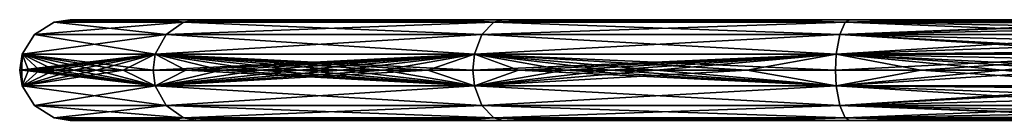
# Model space of a CAD drawing. Header units: inches. Extents: x -231 to 219, y -41 to 609.
# Tile 4 of 7: x -231 to -36, y 589 to 609. Entities that reach past the tile are written whole.
import ezdxf

# ---------------------------------------------------------------- set-up
doc = ezdxf.new("R2010")
doc.units = ezdxf.units.IN
doc.header["$MEASUREMENT"] = 0
doc.layers.get('0').update_dxf_attribs({"true_color": 0x9ab9e5})

msp = doc.modelspace()

# ---------------------------------------------------------------- meshes
at = {"color": 7, "true_color": 0xfafafa}
mesh = msp.add_polyface(dxfattribs=at)
corners = [(-224.32, 608.42, 400), (-220.75, 608.92, 386.58), (-198.65, 608.42, 297.34), (-221.17, 608.92, 400), (-228.24, 605.99, 400), (-220.75, 608.92, 413.42), (-219.5, 608.92, 426.77), (-217.43, 608.92, 439.96), (-214.56, 608.92, 452.92), (-210.92, 608.92, 465.59), (-206.57, 608.92, 477.89), (-202.12, 605.99, 504.5), (-202.12, 605.99, 295.5), (-230.66, 602.07, 400), (-227.25, 598.92, 358.18), (-204.25, 602.07, 294.36), (-224.25, 598.92, 344.62), (-229.42, 598.92, 371.98), (-230.73, 598.92, 385.95), (-231.17, 598.92, 400), (-204.25, 602.07, 505.64), (-230.73, 598.92, 414.05), (-229.42, 598.92, 428.02), (-227.25, 598.92, 441.82), (-224.25, 598.92, 455.38), (-220.45, 598.92, 468.64), (-215.89, 598.92, 481.51), (-210.62, 598.92, 493.94), (-204.7, 598.92, 505.88), (-220.14, 608.92, 378.93), (-220.91, 608.92, 389.45), (-221.17, 608.92, 400), (-218.84, 608.92, 368.45), (-217.04, 608.92, 358.06), (-214.73, 608.92, 347.76), (-214.13, 608.92, 345.61), (-220.14, 608.92, 421.07), (-220.91, 608.92, 410.55), (-218.84, 608.92, 431.55), (-217.04, 608.92, 441.94), (-214.73, 608.92, 452.24), (-214.13, 608.92, 454.4)]
mesh.append_faces([[corners[k] for k in face] for face in [(0, 1, 2), (3, 1, 0), (2, 4, 0), (5, 3, 0), (6, 5, 0), (7, 6, 0), (8, 7, 0), (9, 8, 0), (10, 9, 0), (0, 4, 11), (12, 13, 4), (14, 15, 16), (17, 15, 14), (18, 15, 17), (19, 15, 18), (13, 15, 19), (4, 13, 20), (21, 13, 19), (22, 13, 21), (23, 13, 22), (24, 13, 23), (25, 13, 24), (26, 13, 25), (27, 13, 26), (28, 13, 27), (29, 30, 31), (32, 29, 31), (33, 32, 31), (34, 33, 31), (35, 34, 31), (36, 31, 37), (38, 31, 36), (39, 31, 38), (40, 31, 39), (41, 31, 40)]], dxfattribs={"color": 7})
mesh = msp.add_polyface(dxfattribs=at)
corners = [(-214.56, 608.92, 347.08), (-210.92, 608.92, 334.41), (-198.65, 608.42, 297.34), (-217.43, 608.92, 360.04), (-219.5, 608.92, 373.23), (-220.75, 608.92, 386.58), (-202.12, 605.99, 295.5), (-228.24, 605.99, 400), (-201.53, 608.92, 489.77), (-206.57, 608.92, 477.89), (-224.32, 608.42, 400), (-198.65, 608.42, 502.66), (-202.12, 605.99, 504.5), (-204.25, 602.07, 294.36), (-230.66, 602.07, 400), (-215.89, 598.92, 318.49), (-210.62, 598.92, 306.06), (-220.45, 598.92, 331.36), (-204.25, 602.07, 505.64), (-204.7, 598.92, 505.88), (-215.89, 598.92, 318.49), (-210.62, 598.92, 306.06), (-204.25, 595.78, 294.36), (-220.45, 598.92, 331.36), (-202.12, 591.85, 295.5), (-228.24, 591.85, 400), (-230.66, 595.78, 400), (-202.12, 591.85, 504.5), (-204.25, 595.78, 505.64), (-198.65, 589.43, 297.34), (-224.32, 589.43, 400), (-214.56, 588.92, 347.08), (-210.92, 588.92, 334.41), (-217.43, 588.92, 360.04), (-219.5, 588.92, 373.23), (-220.75, 588.92, 386.58), (-221.17, 588.92, 400), (-198.65, 589.43, 502.66), (-206.57, 588.92, 477.89), (-210.92, 588.92, 465.59), (-201.53, 588.92, 489.77), (-195.88, 588.92, 501.18), (-208.6, 608.92, 327.57), (-211.91, 608.92, 337.59), (-214.13, 608.92, 345.61), (-204.81, 608.92, 317.72), (-208.6, 608.92, 472.43), (-214.13, 608.92, 454.4), (-211.91, 608.92, 462.41), (-204.81, 608.92, 482.28), (-208.6, 588.92, 327.57), (-211.91, 588.92, 337.59), (-214.13, 588.92, 345.61), (-204.81, 588.92, 317.72), (-208.6, 588.92, 472.43), (-214.13, 588.92, 454.4), (-211.91, 588.92, 462.41), (-204.81, 588.92, 482.28)]
mesh.append_faces([[corners[k] for k in face] for face in [(0, 1, 2), (3, 0, 2), (4, 3, 2), (5, 4, 2), (2, 6, 7), (8, 9, 10), (11, 8, 10), (10, 12, 11), (6, 13, 14), (15, 13, 16), (17, 13, 15), (7, 18, 12), (18, 14, 19), (20, 21, 22), (23, 20, 22), (22, 24, 25), (26, 27, 28), (24, 29, 30), (31, 29, 32), (33, 29, 31), (34, 29, 33), (35, 29, 34), (36, 29, 35), (25, 37, 27), (38, 30, 39), (40, 30, 38), (41, 30, 40), (42, 43, 44), (45, 42, 44), (46, 47, 48), (49, 47, 46), (50, 51, 52), (53, 50, 52), (54, 55, 56), (57, 55, 54)]], dxfattribs={"color": 7})
mesh = msp.add_polyface(dxfattribs=at)
corners = [(-195.88, 608.92, 298.82), (-189.65, 608.92, 287.93), (-198.65, 608.42, 297.34), (-201.53, 608.92, 310.23), (-206.57, 608.92, 322.11), (-210.92, 608.92, 334.41), (-195.88, 608.92, 501.18), (-201.53, 608.92, 489.77), (-198.65, 608.42, 502.66), (-189.65, 608.92, 512.07), (-210.62, 598.92, 306.06), (-204.25, 602.07, 294.36), (-204.7, 598.92, 294.12), (-198.18, 598.92, 517.29), (-204.25, 602.07, 505.64), (-204.7, 598.92, 505.88), (-191.14, 598.92, 528.11), (-183.62, 598.92, 538.34), (-204.7, 598.92, 294.12), (-198.18, 598.92, 282.71), (-204.25, 595.78, 294.36), (-210.62, 598.92, 306.06), (-204.7, 598.92, 505.88), (-210.62, 598.92, 493.94), (-204.25, 595.78, 505.64), (-198.18, 598.92, 517.29), (-191.14, 598.92, 528.11), (-201.53, 588.92, 310.23), (-198.65, 589.43, 297.34), (-195.88, 588.92, 298.82), (-206.57, 588.92, 322.11), (-210.92, 588.92, 334.41), (-198.65, 589.43, 502.66), (-224.32, 589.43, 400), (-195.88, 588.92, 501.18), (-189.65, 588.92, 512.07), (-200.53, 608.92, 308.08), (-204.81, 608.92, 317.72), (-214.13, 608.92, 345.61), (-195.78, 608.92, 298.65), (-191.57, 608.92, 291.21), (-169.36, 608.92, 400), (-221.17, 608.92, 400), (-169.36, 608.92, 454.4), (-214.13, 608.92, 454.4), (-200.53, 608.92, 491.92), (-204.81, 608.92, 482.28), (-195.78, 608.92, 501.35), (-191.57, 608.92, 508.79), (-200.53, 588.92, 308.08), (-204.81, 588.92, 317.72), (-214.13, 588.92, 345.61), (-195.78, 588.92, 298.65), (-191.57, 588.92, 291.21), (-169.36, 588.92, 400), (-221.17, 588.92, 400), (-169.36, 588.92, 454.4), (-214.13, 588.92, 454.4), (-200.53, 588.92, 491.92), (-204.81, 588.92, 482.28), (-195.78, 588.92, 501.35), (-191.57, 588.92, 508.79)]
mesh.append_faces([[corners[k] for k in face] for face in [(0, 1, 2), (3, 0, 2), (4, 3, 2), (5, 4, 2), (6, 7, 8), (9, 6, 8), (10, 11, 12), (13, 14, 15), (16, 14, 13), (17, 14, 16), (18, 19, 20), (21, 18, 20), (22, 23, 24), (25, 22, 24), (26, 25, 24), (27, 28, 29), (30, 28, 27), (31, 28, 30), (32, 33, 34), (35, 32, 34), (36, 37, 38), (39, 36, 38), (40, 39, 38), (41, 38, 42), (43, 42, 44), (45, 44, 46), (47, 44, 45), (48, 44, 47), (49, 50, 51), (52, 49, 51), (53, 52, 51), (54, 51, 55), (56, 55, 57), (58, 57, 59), (60, 57, 58), (61, 57, 60)]], dxfattribs={"color": 7})
mesh = msp.add_polyface(dxfattribs=at)
corners = [(-182.92, 608.92, 522.42), (-189.65, 608.92, 512.07), (-198.65, 608.42, 502.66), (-175.73, 608.92, 532.19), (-139.41, 605.99, 222.34), (-204.25, 602.07, 294.36), (-202.12, 605.99, 295.5), (-204.7, 598.92, 294.12), (-140.87, 602.07, 220.41), (-198.18, 598.92, 282.71), (-202.12, 605.99, 504.5), (-204.25, 602.07, 505.64), (-140.87, 602.07, 579.59), (-175.69, 598.92, 547.95), (-183.62, 598.92, 538.34), (-167.42, 598.92, 556.92), (-204.25, 595.78, 294.36), (-198.18, 598.92, 282.71), (-140.87, 595.78, 220.41), (-202.12, 591.85, 295.5), (-183.62, 598.92, 538.34), (-191.14, 598.92, 528.11), (-204.25, 595.78, 505.64), (-175.69, 598.92, 547.95), (-167.42, 598.92, 556.92), (-202.12, 591.85, 504.5), (-139.41, 591.85, 577.66), (-182.92, 588.92, 522.42), (-198.65, 589.43, 502.66), (-189.65, 588.92, 512.07), (-175.73, 588.92, 532.19), (-184.94, 608.92, 280.55), (-190.58, 608.92, 289.47), (-191.57, 608.92, 291.21), (-178.86, 608.92, 271.92), (-172.37, 608.92, 263.61), (-169.36, 608.92, 345.61), (-214.13, 608.92, 345.61), (-169.36, 608.92, 400), (-221.17, 608.92, 400), (-169.36, 608.92, 454.4), (-169.36, 608.92, 508.79), (-214.13, 608.92, 454.4), (-191.57, 608.92, 508.79), (-184.94, 608.92, 519.45), (-190.58, 608.92, 510.53), (-178.86, 608.92, 528.08), (-184.94, 588.92, 280.55), (-190.58, 588.92, 289.47), (-191.57, 588.92, 291.21), (-178.86, 588.92, 271.92), (-169.36, 588.92, 345.61), (-214.13, 588.92, 345.61), (-169.36, 588.92, 400), (-221.17, 588.92, 400), (-169.36, 588.92, 454.4), (-169.36, 588.92, 508.79), (-214.13, 588.92, 454.4), (-191.57, 588.92, 508.79), (-184.94, 588.92, 519.45), (-190.58, 588.92, 510.53), (-178.86, 588.92, 528.08)]
mesh.append_faces([[corners[k] for k in face] for face in [(0, 1, 2), (3, 0, 2), (4, 5, 6), (7, 8, 9), (5, 8, 7), (10, 11, 12), (13, 11, 14), (15, 11, 13), (16, 17, 18), (18, 19, 16), (20, 21, 22), (23, 20, 22), (24, 23, 22), (22, 25, 26), (27, 28, 29), (30, 28, 27), (31, 32, 33), (34, 31, 33), (35, 34, 33), (36, 33, 37), (36, 37, 38), (38, 39, 40), (41, 42, 43), (40, 42, 41), (44, 43, 45), (46, 43, 44), (47, 48, 49), (50, 47, 49), (51, 49, 52), (51, 52, 53), (53, 54, 55), (56, 57, 58), (55, 57, 56), (59, 58, 60), (61, 58, 59)]], dxfattribs={"color": 7})
mesh = msp.add_polyface(dxfattribs=at)
corners = [(-189.65, 608.92, 287.93), (-182.92, 608.92, 277.58), (-137.06, 608.42, 225.48), (-198.65, 608.42, 297.34), (-202.12, 605.99, 295.5), (-168.16, 608.92, 541.37), (-175.73, 608.92, 532.19), (-198.65, 608.42, 502.66), (-160.26, 608.92, 549.94), (-152.09, 608.92, 557.9), (-202.12, 605.99, 504.5), (-139.41, 605.99, 577.66), (-191.14, 598.92, 271.89), (-140.87, 602.07, 220.41), (-183.62, 598.92, 261.66), (-198.18, 598.92, 282.71), (-158.88, 598.92, 565.25), (-204.25, 602.07, 505.64), (-167.42, 598.92, 556.92), (-150.11, 598.92, 572.94), (-191.14, 598.92, 271.89), (-183.62, 598.92, 261.66), (-140.87, 595.78, 220.41), (-198.18, 598.92, 282.71), (-158.88, 598.92, 565.25), (-167.42, 598.92, 556.92), (-204.25, 595.78, 505.64), (-150.11, 598.92, 572.94), (-139.41, 591.85, 222.34), (-198.65, 589.43, 297.34), (-202.12, 591.85, 295.5), (-195.88, 588.92, 298.82), (-137.06, 589.43, 225.48), (-189.65, 588.92, 287.93), (-202.12, 591.85, 504.5), (-198.65, 589.43, 502.66), (-137.06, 589.43, 574.52), (-168.16, 588.92, 541.37), (-175.73, 588.92, 532.19), (-160.26, 588.92, 549.94), (-152.09, 588.92, 557.9), (-169.36, 608.92, 291.21), (-172.37, 608.92, 263.61), (-191.57, 608.92, 291.21), (-169.36, 608.92, 260.11), (-169.36, 608.92, 345.61), (-172.37, 608.92, 536.39), (-191.57, 608.92, 508.79), (-178.86, 608.92, 528.08), (-169.36, 608.92, 539.89), (-169.36, 608.92, 508.79), (-172.37, 588.92, 263.61), (-178.86, 588.92, 271.92), (-191.57, 588.92, 291.21), (-169.36, 588.92, 291.21), (-169.36, 588.92, 260.11), (-169.36, 588.92, 345.61), (-172.37, 588.92, 536.39), (-191.57, 588.92, 508.79), (-178.86, 588.92, 528.08), (-169.36, 588.92, 539.89), (-169.36, 588.92, 508.79)]
mesh.append_faces([[corners[k] for k in face] for face in [(0, 1, 2), (3, 0, 2), (2, 4, 3), (5, 6, 7), (8, 5, 7), (9, 8, 7), (7, 10, 11), (12, 13, 14), (15, 13, 12), (16, 17, 18), (19, 17, 16), (20, 21, 22), (23, 20, 22), (24, 25, 26), (27, 24, 26), (28, 29, 30), (31, 32, 33), (29, 32, 31), (34, 35, 36), (37, 35, 38), (39, 35, 37), (40, 35, 39), (41, 42, 43), (44, 42, 41), (41, 43, 45), (46, 47, 48), (49, 47, 46), (50, 47, 49), (51, 52, 53), (54, 51, 53), (55, 51, 54), (54, 53, 56), (57, 58, 59), (60, 58, 57), (61, 58, 60)]], dxfattribs={"color": 7})
mesh = msp.add_polyface(dxfattribs=at)
corners = [(-175.73, 608.92, 267.81), (-168.16, 608.92, 258.63), (-137.06, 608.42, 225.48), (-182.92, 608.92, 277.58), (-139.41, 605.99, 222.34), (-202.12, 605.99, 295.5), (-143.71, 608.92, 565.25), (-152.09, 608.92, 557.9), (-198.65, 608.42, 502.66), (-137.06, 608.42, 574.52), (-139.41, 605.99, 577.66), (-140.87, 602.07, 220.41), (-204.25, 602.07, 294.36), (-175.69, 598.92, 252.05), (-167.42, 598.92, 243.08), (-183.62, 598.92, 261.66), (-202.12, 605.99, 504.5), (-140.87, 602.07, 579.59), (-141.17, 598.92, 580), (-204.25, 602.07, 505.64), (-150.11, 598.92, 572.94), (-175.69, 598.92, 252.05), (-167.42, 598.92, 243.08), (-140.87, 595.78, 220.41), (-183.62, 598.92, 261.66), (-139.41, 591.85, 222.34), (-202.12, 591.85, 295.5), (-140.87, 595.78, 579.59), (-150.11, 598.92, 572.94), (-204.25, 595.78, 505.64), (-139.41, 591.85, 577.66), (-175.73, 588.92, 267.81), (-137.06, 589.43, 225.48), (-168.16, 588.92, 258.63), (-182.92, 588.92, 277.58), (-189.65, 588.92, 287.93), (-202.12, 591.85, 504.5), (-137.06, 589.43, 574.52), (-143.71, 588.92, 565.25), (-198.65, 589.43, 502.66), (-152.09, 588.92, 557.9), (-135.17, 588.92, 572), (-165.48, 608.92, 255.61), (-169.36, 608.92, 260.11), (-169.36, 608.92, 291.21), (-158.2, 608.92, 247.97), (-150.56, 608.92, 240.7), (-165.48, 608.92, 544.39), (-169.36, 608.92, 508.79), (-169.36, 608.92, 539.89), (-158.2, 608.92, 552.03), (-150.56, 608.92, 559.3), (-165.48, 588.92, 255.61), (-169.36, 588.92, 260.11), (-169.36, 588.92, 291.21), (-158.2, 588.92, 247.97), (-150.56, 588.92, 240.7), (-165.48, 588.92, 544.39), (-169.36, 588.92, 508.79), (-169.36, 588.92, 539.89), (-158.2, 588.92, 552.03), (-150.56, 588.92, 559.3)]
mesh.append_faces([[corners[k] for k in face] for face in [(0, 1, 2), (3, 0, 2), (2, 4, 5), (6, 7, 8), (9, 6, 8), (8, 10, 9), (4, 11, 12), (13, 11, 14), (15, 11, 13), (16, 17, 10), (18, 19, 20), (17, 19, 18), (21, 22, 23), (24, 21, 23), (23, 25, 26), (27, 28, 29), (29, 30, 27), (31, 32, 33), (34, 32, 31), (35, 32, 34), (36, 37, 30), (38, 39, 40), (41, 39, 38), (42, 43, 44), (45, 42, 44), (46, 45, 44), (47, 48, 49), (50, 48, 47), (51, 48, 50), (52, 53, 54), (55, 52, 54), (56, 55, 54), (57, 58, 59), (60, 58, 57), (61, 58, 60)]], dxfattribs={"color": 7})
mesh = msp.add_polyface(dxfattribs=at)
corners = [(-143.71, 608.92, 234.75), (-135.17, 608.92, 228), (-137.06, 608.42, 225.48), (-152.09, 608.92, 242.1), (-160.26, 608.92, 250.06), (-168.16, 608.92, 258.63), (-150.11, 598.92, 227.06), (-140.87, 602.07, 220.41), (-141.17, 598.92, 220), (-158.88, 598.92, 234.75), (-167.42, 598.92, 243.08), (-150.11, 598.92, 227.06), (-141.17, 598.92, 220), (-140.87, 595.78, 220.41), (-158.88, 598.92, 234.75), (-167.42, 598.92, 243.08), (-141.17, 598.92, 580), (-150.11, 598.92, 572.94), (-140.87, 595.78, 579.59), (-139.41, 591.85, 222.34), (-137.06, 589.43, 225.48), (-198.65, 589.43, 297.34), (-152.09, 588.92, 242.1), (-143.71, 588.92, 234.75), (-160.26, 588.92, 250.06), (-168.16, 588.92, 258.63), (-137.06, 589.43, 574.52), (-198.65, 589.43, 502.66), (-135.17, 588.92, 572), (-134.25, 608.92, 227.31), (-142.57, 608.92, 233.8), (-146.06, 608.92, 236.82), (-150.56, 608.92, 240.7), (-169.36, 608.92, 291.21), (-114.96, 608.92, 291.21), (-169.36, 608.92, 345.61), (-114.96, 608.92, 345.61), (-169.36, 608.92, 400), (-114.96, 608.92, 400), (-169.36, 608.92, 454.4), (-114.96, 608.92, 454.4), (-169.36, 608.92, 508.79), (-114.96, 608.92, 508.79), (-146.06, 608.92, 563.18), (-150.56, 608.92, 559.3), (-114.96, 608.92, 563.18), (-134.25, 608.92, 572.69), (-142.57, 608.92, 566.2), (-134.25, 588.92, 227.31), (-142.57, 588.92, 233.8), (-146.06, 588.92, 236.82), (-150.56, 588.92, 240.7), (-169.36, 588.92, 291.21), (-114.96, 588.92, 291.21), (-169.36, 588.92, 345.61), (-114.96, 588.92, 345.61), (-169.36, 588.92, 400), (-114.96, 588.92, 400), (-169.36, 588.92, 454.4), (-114.96, 588.92, 454.4), (-169.36, 588.92, 508.79), (-114.96, 588.92, 508.79), (-146.06, 588.92, 563.18), (-150.56, 588.92, 559.3), (-114.96, 588.92, 563.18), (-134.25, 588.92, 572.69), (-142.57, 588.92, 566.2)]
mesh.append_faces([[corners[k] for k in face] for face in [(0, 1, 2), (3, 0, 2), (4, 3, 2), (5, 4, 2), (6, 7, 8), (9, 7, 6), (10, 7, 9), (11, 12, 13), (14, 11, 13), (15, 14, 13), (16, 17, 18), (19, 20, 21), (22, 20, 23), (24, 20, 22), (25, 20, 24), (26, 27, 28), (29, 30, 31), (31, 32, 33), (34, 31, 33), (33, 35, 36), (35, 37, 38), (37, 39, 40), (39, 41, 42), (43, 41, 44), (45, 41, 43), (46, 43, 47), (48, 49, 50), (50, 51, 52), (53, 50, 52), (52, 54, 55), (54, 56, 57), (56, 58, 59), (58, 60, 61), (62, 60, 63), (64, 60, 62), (65, 62, 66)]], dxfattribs={"color": 7})
mesh = msp.add_polyface(dxfattribs=at)
corners = [(-135.17, 608.92, 228), (-126.53, 608.92, 221.84), (-137.06, 608.42, 225.48), (-135.17, 608.92, 572), (-143.71, 608.92, 565.25), (-137.06, 608.42, 574.52), (-126.53, 608.92, 578.16), (-117.82, 608.92, 583.74), (-132.12, 598.92, 586.44), (-140.87, 602.07, 579.59), (-141.17, 598.92, 580), (-123.01, 598.92, 592.28), (-113.88, 598.92, 597.55), (-141.17, 598.92, 220), (-132.12, 598.92, 213.56), (-140.87, 595.78, 220.41), (-132.12, 598.92, 586.44), (-141.17, 598.92, 580), (-140.87, 595.78, 579.59), (-123.01, 598.92, 592.28), (-113.88, 598.92, 597.55), (-143.71, 588.92, 234.75), (-137.06, 589.43, 225.48), (-135.17, 588.92, 228), (-126.53, 588.92, 578.16), (-137.06, 589.43, 574.52), (-135.17, 588.92, 572), (-117.82, 588.92, 583.74), (-125.62, 608.92, 221.23), (-134.25, 608.92, 227.31), (-146.06, 608.92, 236.82), (-116.7, 608.92, 215.59), (-114.96, 608.92, 236.82), (-169.36, 608.92, 291.21), (-114.96, 608.92, 345.61), (-114.96, 608.92, 291.21), (-169.36, 608.92, 345.61), (-114.96, 608.92, 400), (-169.36, 608.92, 400), (-114.96, 608.92, 454.4), (-169.36, 608.92, 454.4), (-114.96, 608.92, 508.79), (-169.36, 608.92, 508.79), (-114.96, 608.92, 563.18), (-125.62, 608.92, 578.77), (-146.06, 608.92, 563.18), (-134.25, 608.92, 572.69), (-116.7, 608.92, 584.41), (-114.96, 608.92, 585.4), (-125.62, 588.92, 221.23), (-134.25, 588.92, 227.31), (-146.06, 588.92, 236.82), (-116.7, 588.92, 215.59), (-169.36, 588.92, 291.21), (-114.96, 588.92, 345.61), (-114.96, 588.92, 291.21), (-169.36, 588.92, 345.61), (-114.96, 588.92, 400), (-169.36, 588.92, 400), (-114.96, 588.92, 454.4), (-169.36, 588.92, 454.4), (-114.96, 588.92, 508.79), (-169.36, 588.92, 508.79), (-114.96, 588.92, 563.18), (-125.62, 588.92, 578.77), (-146.06, 588.92, 563.18), (-134.25, 588.92, 572.69), (-116.7, 588.92, 584.41), (-114.96, 588.92, 585.4)]
mesh.append_faces([[corners[k] for k in face] for face in [(0, 1, 2), (3, 4, 5), (6, 3, 5), (7, 6, 5), (8, 9, 10), (11, 9, 8), (12, 9, 11), (13, 14, 15), (16, 17, 18), (19, 16, 18), (20, 19, 18), (21, 22, 23), (24, 25, 26), (27, 25, 24), (28, 29, 30), (31, 28, 30), (32, 31, 30), (33, 34, 35), (36, 37, 34), (38, 39, 37), (40, 41, 39), (41, 42, 43), (44, 45, 46), (47, 45, 44), (48, 45, 47), (49, 50, 51), (52, 49, 51), (53, 54, 55), (56, 57, 54), (58, 59, 57), (60, 61, 59), (61, 62, 63), (64, 65, 66), (67, 65, 64), (68, 65, 67)]], dxfattribs={"color": 7})
mesh = msp.add_polyface(dxfattribs=at)
corners = [(-137.06, 608.42, 225.48), (-126.53, 608.92, 221.84), (-67.25, 608.42, 190.58), (-139.41, 605.99, 222.34), (-100.38, 608.92, 593.26), (-117.82, 608.92, 583.74), (-137.06, 608.42, 574.52), (-83.16, 608.92, 600.74), (-139.41, 605.99, 577.66), (-68.35, 605.99, 613.19), (-68.35, 605.99, 186.81), (-140.87, 602.07, 220.41), (-132.12, 598.92, 213.56), (-69.03, 602.07, 184.49), (-123.01, 598.92, 207.72), (-141.17, 598.92, 220), (-140.87, 602.07, 579.59), (-69.03, 602.07, 615.51), (-104.77, 598.92, 602.25), (-113.88, 598.92, 597.55), (-86.74, 598.92, 610.08), (-132.12, 598.92, 213.56), (-123.01, 598.92, 207.72), (-69.03, 595.78, 184.49), (-140.87, 595.78, 220.41), (-139.41, 591.85, 222.34), (-104.77, 598.92, 602.25), (-113.88, 598.92, 597.55), (-140.87, 595.78, 579.59), (-86.74, 598.92, 610.08), (-139.41, 591.85, 577.66), (-68.35, 591.85, 613.19), (-68.35, 591.85, 186.81), (-137.06, 589.43, 225.48), (-135.17, 588.92, 228), (-67.25, 589.43, 190.58), (-126.53, 588.92, 221.84), (-137.06, 589.43, 574.52), (-67.25, 589.43, 609.42), (-100.38, 588.92, 593.26), (-117.82, 588.92, 583.74), (-83.16, 588.92, 600.74), (-114.96, 608.92, 214.6), (-116.7, 608.92, 215.59), (-114.96, 608.92, 236.82), (-146.06, 608.92, 236.82), (-114.96, 608.92, 291.21), (-107.52, 608.92, 210.39), (-114.96, 608.92, 563.18), (-146.06, 608.92, 563.18), (-114.96, 608.92, 585.4), (-107.52, 608.92, 589.61), (-114.96, 588.92, 236.82), (-116.7, 588.92, 215.59), (-146.06, 588.92, 236.82), (-114.96, 588.92, 214.6), (-114.96, 588.92, 291.21), (-107.52, 588.92, 210.39), (-114.96, 588.92, 563.18), (-146.06, 588.92, 563.18), (-114.96, 588.92, 585.4), (-107.52, 588.92, 589.61)]
mesh.append_faces([[corners[k] for k in face] for face in [(0, 1, 2), (2, 3, 0), (4, 5, 6), (7, 4, 6), (6, 8, 9), (10, 11, 3), (12, 13, 14), (15, 13, 12), (11, 13, 15), (8, 16, 17), (18, 16, 19), (20, 16, 18), (21, 22, 23), (24, 21, 23), (23, 25, 24), (26, 27, 28), (29, 26, 28), (28, 30, 31), (32, 33, 25), (34, 35, 36), (33, 35, 34), (30, 37, 38), (39, 37, 40), (41, 37, 39), (42, 43, 44), (44, 45, 46), (47, 42, 44), (48, 49, 50), (51, 48, 50), (52, 53, 54), (55, 53, 52), (52, 54, 56), (57, 55, 52), (58, 59, 60), (61, 58, 60)]], dxfattribs={"color": 7})
mesh = msp.add_polyface(dxfattribs=at)
corners = [(-117.82, 608.92, 216.26), (-100.38, 608.92, 206.74), (-67.25, 608.42, 190.58), (-126.53, 608.92, 221.84), (-67.25, 608.42, 609.42), (-83.16, 608.92, 600.74), (-137.06, 608.42, 574.52), (-113.88, 598.92, 202.45), (-69.03, 602.07, 184.49), (-104.77, 598.92, 197.75), (-123.01, 598.92, 207.72), (-69.17, 598.92, 616), (-140.87, 602.07, 579.59), (-86.74, 598.92, 610.08), (-113.88, 598.92, 202.45), (-104.77, 598.92, 197.75), (-69.03, 595.78, 184.49), (-123.01, 598.92, 207.72), (-69.03, 595.78, 615.51), (-86.74, 598.92, 610.08), (-140.87, 595.78, 579.59), (-117.82, 588.92, 216.26), (-67.25, 589.43, 190.58), (-100.38, 588.92, 206.74), (-126.53, 588.92, 221.84), (-66.37, 588.92, 606.4), (-137.06, 589.43, 574.52), (-83.16, 588.92, 600.74), (-98.1, 608.92, 205.64), (-107.52, 608.92, 210.39), (-114.96, 608.92, 236.82), (-88.45, 608.92, 201.37), (-78.6, 608.92, 197.57), (-114.96, 608.92, 291.21), (-60.57, 608.92, 291.21), (-114.96, 608.92, 345.61), (-60.57, 608.92, 345.61), (-114.96, 608.92, 400), (-60.57, 608.92, 400), (-114.96, 608.92, 454.4), (-60.57, 608.92, 454.4), (-114.96, 608.92, 508.79), (-60.57, 608.92, 508.79), (-114.96, 608.92, 563.18), (-60.57, 608.92, 563.18), (-98.1, 608.92, 594.36), (-107.52, 608.92, 589.61), (-88.45, 608.92, 598.63), (-78.6, 608.92, 602.43), (-98.1, 588.92, 205.64), (-107.52, 588.92, 210.39), (-114.96, 588.92, 236.82), (-88.45, 588.92, 201.37), (-78.6, 588.92, 197.57), (-114.96, 588.92, 291.21), (-60.57, 588.92, 291.21), (-114.96, 588.92, 345.61), (-60.57, 588.92, 345.61), (-114.96, 588.92, 400), (-60.57, 588.92, 400), (-114.96, 588.92, 454.4), (-60.57, 588.92, 454.4), (-114.96, 588.92, 508.79), (-60.57, 588.92, 508.79), (-114.96, 588.92, 563.18), (-60.57, 588.92, 563.18), (-98.1, 588.92, 594.36), (-107.52, 588.92, 589.61), (-88.45, 588.92, 598.63)]
mesh.append_faces([[corners[k] for k in face] for face in [(0, 1, 2), (3, 0, 2), (4, 5, 6), (7, 8, 9), (10, 8, 7), (11, 12, 13), (14, 15, 16), (17, 14, 16), (18, 19, 20), (21, 22, 23), (24, 22, 21), (25, 26, 27), (28, 29, 30), (31, 28, 30), (32, 31, 30), (30, 33, 34), (33, 35, 36), (35, 37, 38), (37, 39, 40), (39, 41, 42), (41, 43, 44), (45, 43, 46), (47, 43, 45), (48, 43, 47), (49, 50, 51), (52, 49, 51), (53, 52, 51), (51, 54, 55), (54, 56, 57), (56, 58, 59), (58, 60, 61), (60, 62, 63), (62, 64, 65), (66, 64, 67), (68, 64, 66)]], dxfattribs={"color": 7})
mesh = msp.add_polyface(dxfattribs=at)
corners = [(-100.38, 608.92, 206.74), (-83.16, 608.92, 199.26), (-67.25, 608.42, 190.58), (-68.35, 605.99, 186.81), (-139.41, 605.99, 222.34), (-137.06, 608.42, 574.52), (-68.35, 605.99, 613.19), (-67.25, 608.42, 609.42), (-69.03, 602.07, 184.49), (-140.87, 602.07, 220.41), (-104.77, 598.92, 197.75), (-86.74, 598.92, 189.92), (-139.41, 605.99, 577.66), (-69.03, 602.07, 615.51), (-140.87, 602.07, 579.59), (-69.17, 598.92, 616), (-104.77, 598.92, 197.75), (-86.74, 598.92, 189.92), (-69.03, 595.78, 184.49), (-68.35, 591.85, 186.81), (-139.41, 591.85, 222.34), (-140.87, 595.78, 579.59), (-68.35, 591.85, 613.19), (-69.03, 595.78, 615.51), (-67.25, 589.43, 190.58), (-137.06, 589.43, 225.48), (-100.38, 588.92, 206.74), (-83.16, 588.92, 199.26), (-139.41, 591.85, 577.66), (-67.25, 589.43, 609.42), (-137.06, 589.43, 574.52), (-66.37, 588.92, 606.4), (-68.58, 608.92, 194.26), (-78.6, 608.92, 197.57), (-114.96, 608.92, 236.82), (-60.57, 608.92, 236.82), (-60.57, 608.92, 291.21), (-114.96, 608.92, 291.21), (-60.57, 608.92, 345.61), (-114.96, 608.92, 345.61), (-60.57, 608.92, 400), (-114.96, 608.92, 400), (-60.57, 608.92, 454.4), (-114.96, 608.92, 454.4), (-60.57, 608.92, 508.79), (-114.96, 608.92, 508.79), (-60.57, 608.92, 563.18), (-68.58, 608.92, 605.74), (-114.96, 608.92, 563.18), (-78.6, 608.92, 602.43), (-60.57, 608.92, 607.96), (-68.58, 588.92, 194.26), (-78.6, 588.92, 197.57), (-114.96, 588.92, 236.82), (-60.57, 588.92, 236.82), (-60.57, 588.92, 291.21), (-114.96, 588.92, 291.21), (-60.57, 588.92, 345.61), (-114.96, 588.92, 345.61), (-60.57, 588.92, 400), (-114.96, 588.92, 400), (-60.57, 588.92, 454.4), (-114.96, 588.92, 454.4), (-60.57, 588.92, 508.79), (-114.96, 588.92, 508.79), (-60.57, 588.92, 563.18), (-78.6, 588.92, 602.43), (-114.96, 588.92, 563.18), (-88.45, 588.92, 598.63), (-68.58, 588.92, 605.74), (-60.57, 588.92, 607.96)]
mesh.append_faces([[corners[k] for k in face] for face in [(0, 1, 2), (2, 3, 4), (5, 6, 7), (3, 8, 9), (10, 8, 11), (12, 13, 6), (13, 14, 15), (16, 17, 18), (18, 19, 20), (21, 22, 23), (19, 24, 25), (26, 24, 27), (28, 29, 22), (29, 30, 31), (32, 33, 34), (35, 32, 34), (34, 36, 35), (37, 38, 36), (39, 40, 38), (41, 42, 40), (43, 44, 42), (45, 46, 44), (47, 48, 49), (50, 48, 47), (46, 48, 50), (51, 52, 53), (54, 51, 53), (53, 55, 54), (56, 57, 55), (58, 59, 57), (60, 61, 59), (62, 63, 61), (64, 65, 63), (66, 67, 68), (69, 67, 66), (70, 67, 69)]], dxfattribs={"color": 7})
mesh = msp.add_polyface(dxfattribs=at)
corners = [(-66.37, 608.92, 193.6), (-50.18, 608.92, 189.55), (-67.25, 608.42, 190.58), (-83.16, 608.92, 199.26), (-66.37, 608.92, 606.4), (-83.16, 608.92, 600.74), (-67.25, 608.42, 609.42), (-50.18, 608.92, 610.45), (-34.71, 608.92, 613.1), (-68.35, 605.99, 186.81), (-6.17, 605.99, 177.93), (-69.03, 602.07, 184.49), (-6.17, 602.07, 175.51), (-69.17, 598.92, 184), (-86.74, 598.92, 189.92), (-6.17, 602.07, 624.49), (-68.35, 605.99, 613.19), (-69.03, 602.07, 615.51), (-52.23, 598.92, 620.24), (-69.17, 598.92, 616), (-36.04, 598.92, 623.01), (-69.17, 598.92, 184), (-52.23, 598.92, 179.76), (-69.03, 595.78, 184.49), (-86.74, 598.92, 189.92), (-6.17, 595.78, 175.51), (-68.35, 591.85, 186.81), (-69.17, 598.92, 616), (-86.74, 598.92, 610.08), (-69.03, 595.78, 615.51), (-52.23, 598.92, 620.24), (-36.04, 598.92, 623.01), (-83.16, 588.92, 199.26), (-67.25, 589.43, 190.58), (-66.37, 588.92, 193.6), (-50.18, 588.92, 610.45), (-67.25, 589.43, 609.42), (-66.37, 588.92, 606.4), (-34.71, 588.92, 613.1), (-60.57, 608.92, 192.04), (-68.58, 608.92, 194.26), (-60.57, 608.92, 236.82), (-58.41, 608.92, 191.44), (-48.12, 608.92, 189.13), (-37.72, 608.92, 187.33), (-58.41, 608.92, 608.56), (-60.57, 608.92, 563.18), (-60.57, 608.92, 607.96), (-48.12, 608.92, 610.87), (-37.72, 608.92, 612.67), (-60.57, 588.92, 192.04), (-68.58, 588.92, 194.26), (-60.57, 588.92, 236.82), (-58.41, 588.92, 191.44), (-48.12, 588.92, 189.13), (-37.72, 588.92, 187.33), (-60.57, 588.92, 563.18), (-114.96, 588.92, 563.18), (-60.57, 588.92, 607.96), (-58.41, 588.92, 608.56), (-48.12, 588.92, 610.87), (-37.72, 588.92, 612.67)]
mesh.append_faces([[corners[k] for k in face] for face in [(0, 1, 2), (3, 0, 2), (4, 5, 6), (7, 4, 6), (8, 7, 6), (9, 10, 11), (11, 12, 13), (14, 11, 13), (15, 16, 17), (18, 17, 19), (20, 17, 18), (21, 22, 23), (24, 21, 23), (23, 25, 26), (27, 28, 29), (30, 27, 29), (31, 30, 29), (32, 33, 34), (35, 36, 37), (38, 36, 35), (39, 40, 41), (42, 39, 41), (43, 42, 41), (44, 43, 41), (45, 46, 47), (48, 46, 45), (49, 46, 48), (50, 51, 52), (53, 50, 52), (54, 53, 52), (55, 54, 52), (56, 57, 58), (59, 56, 58), (60, 56, 59), (61, 56, 60)]], dxfattribs={"color": 7})
mesh = msp.add_polyface(dxfattribs=at)
corners = [(-67.25, 608.42, 190.58), (-50.18, 608.92, 189.55), (-6.17, 608.42, 181.86), (-68.35, 605.99, 186.81), (-20.03, 608.92, 614.55), (-34.71, 608.92, 613.1), (-67.25, 608.42, 609.42), (-6.17, 605.99, 622.07), (-68.35, 605.99, 613.19), (-69.17, 598.92, 184), (-6.17, 602.07, 175.51), (-52.23, 598.92, 179.76), (-20.67, 598.92, 624.53), (-69.03, 602.07, 615.51), (-36.04, 598.92, 623.01), (-6.17, 598.92, 625), (-69.03, 595.78, 184.49), (-52.23, 598.92, 179.76), (-6.17, 595.78, 175.51), (-20.67, 598.92, 624.53), (-36.04, 598.92, 623.01), (-69.03, 595.78, 615.51), (-6.17, 591.85, 622.07), (-68.35, 591.85, 613.19), (-68.35, 591.85, 186.81), (-6.17, 591.85, 177.93), (-67.25, 589.43, 190.58), (-66.37, 588.92, 193.6), (-6.17, 589.43, 181.86), (-50.18, 588.92, 189.55), (-6.17, 589.43, 618.14), (-67.25, 589.43, 609.42), (-20.03, 588.92, 614.55), (-34.71, 588.92, 613.1), (-27.25, 608.92, 186.04), (-37.72, 608.92, 187.33), (-60.57, 608.92, 236.82), (-16.72, 608.92, 185.26), (-60.57, 608.92, 291.21), (-6.17, 608.92, 291.21), (-60.57, 608.92, 345.61), (-6.17, 608.92, 345.61), (-60.57, 608.92, 400), (-6.17, 608.92, 400), (-60.57, 608.92, 454.4), (-6.17, 608.92, 454.4), (-60.57, 608.92, 508.79), (-6.17, 608.92, 508.79), (-60.57, 608.92, 563.18), (-6.17, 608.92, 563.18), (-27.25, 608.92, 613.96), (-37.72, 608.92, 612.67), (-16.72, 608.92, 614.74), (-27.25, 588.92, 186.04), (-37.72, 588.92, 187.33), (-60.57, 588.92, 236.82), (-16.72, 588.92, 185.26), (-60.57, 588.92, 291.21), (-6.17, 588.92, 291.21), (-60.57, 588.92, 345.61), (-6.17, 588.92, 345.61), (-60.57, 588.92, 400), (-6.17, 588.92, 400), (-60.57, 588.92, 454.4), (-6.17, 588.92, 454.4), (-60.57, 588.92, 508.79), (-6.17, 588.92, 508.79), (-60.57, 588.92, 563.18), (-6.17, 588.92, 563.18), (-27.25, 588.92, 613.96), (-37.72, 588.92, 612.67), (-16.72, 588.92, 614.74)]
mesh.append_faces([[corners[k] for k in face] for face in [(0, 1, 2), (0, 2, 3), (4, 5, 6), (7, 6, 8), (9, 10, 11), (12, 13, 14), (15, 13, 12), (16, 17, 18), (19, 20, 21), (22, 21, 23), (24, 25, 26), (27, 28, 29), (26, 28, 27), (30, 23, 31), (32, 31, 33), (34, 35, 36), (37, 34, 36), (36, 38, 39), (38, 40, 41), (40, 42, 43), (42, 44, 45), (44, 46, 47), (46, 48, 49), (50, 48, 51), (52, 48, 50), (53, 54, 55), (56, 53, 55), (55, 57, 58), (57, 59, 60), (59, 61, 62), (61, 63, 64), (63, 65, 66), (65, 67, 68), (69, 67, 70), (71, 67, 69)]], dxfattribs={"color": 7})
mesh = msp.add_polyface(dxfattribs=at)
corners = [(-50.18, 608.92, 189.55), (-34.71, 608.92, 186.9), (-6.17, 608.42, 181.86), (-68.35, 605.99, 186.81), (-6.17, 607.29, 179.53), (-6.17, 605.99, 177.93), (-6.17, 608.22, 181.32), (-6.17, 608.42, 618.14), (-20.03, 608.92, 614.55), (-67.25, 608.42, 609.42), (-6.17, 607.29, 620.47), (-6.17, 605.99, 622.07), (-6.17, 608.22, 618.68), (-69.03, 602.07, 184.49), (-6.17, 602.6, 175.7), (-6.17, 602.07, 175.51), (-6.17, 604.39, 176.63), (-52.23, 598.92, 179.76), (-36.04, 598.92, 176.99), (-6.17, 602.6, 624.3), (-68.35, 605.99, 613.19), (-6.17, 602.07, 624.49), (-6.17, 604.39, 623.37), (-6.17, 600.74, 624.83), (-69.03, 602.07, 615.51), (-6.17, 598.92, 625), (-52.23, 598.92, 179.76), (-36.04, 598.92, 176.99), (-6.17, 595.78, 175.51), (-68.35, 591.85, 186.81), (-6.17, 593.45, 176.63), (-6.17, 591.85, 177.93), (-6.17, 595.24, 175.7), (-6.17, 595.78, 624.49), (-20.67, 598.92, 624.53), (-69.03, 595.78, 615.51), (-6.17, 593.45, 623.37), (-6.17, 591.85, 622.07), (-6.17, 595.24, 624.3), (-67.25, 589.43, 190.58), (-6.17, 589.62, 181.32), (-6.17, 589.43, 181.86), (-50.18, 588.92, 189.55), (-34.71, 588.92, 186.9), (-6.17, 589.62, 618.68), (-68.35, 591.85, 613.19), (-6.17, 589.43, 618.14), (-6.17, 590.55, 620.47), (-6.17, 588.92, 615), (-67.25, 589.43, 609.42), (-20.03, 588.92, 614.55), (-6.17, 608.92, 236.82), (-16.72, 608.92, 185.26), (-60.57, 608.92, 236.82), (-6.17, 608.92, 615), (-60.57, 608.92, 563.18), (-16.72, 608.92, 614.74), (-6.17, 588.92, 236.82), (-16.72, 588.92, 185.26), (-60.57, 588.92, 236.82), (-6.17, 588.92, 615), (-60.57, 588.92, 563.18), (-16.72, 588.92, 614.74)]
mesh.append_faces([[corners[k] for k in face] for face in [(0, 1, 2), (3, 4, 5), (3, 6, 4), (3, 2, 6), (7, 8, 9), (10, 9, 11), (12, 9, 10), (7, 9, 12), (13, 14, 15), (13, 16, 14), (13, 5, 16), (17, 15, 18), (19, 20, 21), (22, 20, 19), (11, 20, 22), (23, 24, 25), (21, 24, 23), (26, 27, 28), (29, 30, 31), (29, 32, 30), (29, 28, 32), (33, 34, 35), (36, 35, 37), (38, 35, 36), (33, 35, 38), (39, 40, 41), (42, 41, 43), (44, 45, 46), (47, 45, 44), (37, 45, 47), (48, 49, 50), (51, 52, 53), (54, 55, 56), (57, 58, 59), (60, 61, 62)]], dxfattribs={"color": 7})
mesh = msp.add_polyface(dxfattribs=at)
corners = [(-20.03, 608.92, 185.45), (-6.17, 608.92, 185), (-6.17, 608.76, 183.18), (-6.17, 608.42, 181.86), (-34.71, 608.92, 186.9), (-6.17, 608.76, 616.82), (-20.03, 608.92, 614.55), (-6.17, 608.42, 618.14), (-6.17, 608.92, 615), (-20.67, 598.92, 175.47), (-6.17, 600.74, 175.17), (-6.17, 598.92, 175), (-6.17, 602.07, 175.51), (-36.04, 598.92, 176.99), (-20.67, 598.92, 175.47), (-6.17, 598.92, 175), (-6.17, 597.1, 175.17), (-6.17, 595.78, 175.51), (-36.04, 598.92, 176.99), (-6.17, 597.1, 624.83), (-20.67, 598.92, 624.53), (-6.17, 595.78, 624.49), (-6.17, 598.92, 625), (-67.25, 589.43, 190.58), (-6.17, 590.55, 179.53), (-6.17, 589.62, 181.32), (-6.17, 591.85, 177.93), (-20.03, 588.92, 185.45), (-6.17, 589.09, 183.18), (-6.17, 588.92, 185), (-6.17, 589.43, 181.86), (-34.71, 588.92, 186.9), (-6.17, 589.09, 616.82), (-67.25, 589.43, 609.42), (-6.17, 588.92, 615), (-6.17, 589.43, 618.14), (-6.17, 608.92, 185), (-16.72, 608.92, 185.26), (-6.17, 608.92, 236.82), (-60.57, 608.92, 236.82), (-6.17, 608.92, 291.21), (-60.57, 608.92, 291.21), (-6.17, 608.92, 345.61), (-60.57, 608.92, 345.61), (-6.17, 608.92, 400), (-60.57, 608.92, 400), (-6.17, 608.92, 454.4), (-60.57, 608.92, 454.4), (-6.17, 608.92, 508.79), (-60.57, 608.92, 508.79), (-6.17, 608.92, 563.18), (-60.57, 608.92, 563.18), (-6.17, 608.92, 615), (-6.17, 588.92, 185), (-16.72, 588.92, 185.26), (-6.17, 588.92, 236.82), (-60.57, 588.92, 236.82), (-6.17, 588.92, 291.21), (-60.57, 588.92, 291.21), (-6.17, 588.92, 345.61), (-60.57, 588.92, 345.61), (-6.17, 588.92, 400), (-60.57, 588.92, 400), (-6.17, 588.92, 454.4), (-60.57, 588.92, 454.4), (-6.17, 588.92, 508.79), (-60.57, 588.92, 508.79), (-6.17, 588.92, 563.18), (-60.57, 588.92, 563.18), (-6.17, 588.92, 615)]
mesh.append_faces([[corners[k] for k in face] for face in [(0, 1, 2), (0, 2, 3), (4, 0, 3), (5, 6, 7), (8, 6, 5), (9, 10, 11), (9, 12, 10), (13, 12, 9), (14, 15, 16), (14, 16, 17), (18, 14, 17), (19, 20, 21), (22, 20, 19), (23, 24, 25), (23, 26, 24), (27, 28, 29), (27, 30, 28), (31, 30, 27), (32, 33, 34), (35, 33, 32), (36, 37, 38), (39, 40, 38), (41, 42, 40), (43, 44, 42), (45, 46, 44), (47, 48, 46), (49, 50, 48), (50, 51, 52), (53, 54, 55), (56, 57, 55), (58, 59, 57), (60, 61, 59), (62, 63, 61), (64, 65, 63), (66, 67, 65), (67, 68, 69)]], dxfattribs={"color": 7})
mesh = msp.add_polyface(dxfattribs=at)
corners = [(-224.25, 598.92, 344.62), (-204.25, 602.07, 294.36), (-220.45, 598.92, 331.36), (-224.25, 598.92, 344.62), (-220.45, 598.92, 331.36), (-204.25, 595.78, 294.36), (-227.25, 598.92, 358.18), (-229.42, 598.92, 371.98), (-230.73, 598.92, 385.95), (-230.66, 595.78, 400), (-231.17, 598.92, 400), (-228.24, 591.85, 400), (-230.73, 598.92, 414.05), (-229.42, 598.92, 428.02), (-227.25, 598.92, 441.82), (-224.25, 598.92, 455.38), (-220.45, 598.92, 468.64), (-215.89, 598.92, 481.51), (-210.62, 598.92, 493.94), (-204.25, 595.78, 505.64), (-202.12, 591.85, 504.5), (-202.12, 591.85, 295.5), (-224.32, 589.43, 400), (-198.65, 589.43, 297.34), (-221.17, 588.92, 400), (-198.65, 589.43, 502.66), (-220.75, 588.92, 413.42), (-219.5, 588.92, 426.77), (-217.43, 588.92, 439.96), (-214.56, 588.92, 452.92), (-210.92, 588.92, 465.59), (-220.14, 588.92, 378.93), (-220.91, 588.92, 389.45), (-221.17, 588.92, 400), (-218.84, 588.92, 368.45), (-217.04, 588.92, 358.06), (-214.73, 588.92, 347.76), (-214.13, 588.92, 345.61), (-220.14, 588.92, 421.07), (-220.91, 588.92, 410.55), (-218.84, 588.92, 431.55), (-217.04, 588.92, 441.94), (-214.73, 588.92, 452.24), (-214.13, 588.92, 454.4)]
mesh.append_faces([[corners[k] for k in face] for face in [(0, 1, 2), (3, 4, 5), (6, 3, 5), (7, 6, 5), (8, 7, 5), (9, 8, 5), (10, 8, 9), (5, 11, 9), (12, 10, 9), (13, 12, 9), (14, 13, 9), (15, 14, 9), (16, 15, 9), (17, 16, 9), (18, 17, 9), (19, 18, 9), (9, 11, 20), (21, 22, 11), (22, 23, 24), (11, 22, 25), (26, 22, 24), (27, 22, 26), (28, 22, 27), (29, 22, 28), (30, 22, 29), (31, 32, 33), (34, 31, 33), (35, 34, 33), (36, 35, 33), (37, 36, 33), (38, 33, 39), (40, 33, 38), (41, 33, 40), (42, 33, 41), (43, 33, 42)]], dxfattribs={"color": 7})

doc.saveas('drawing.dxf')
